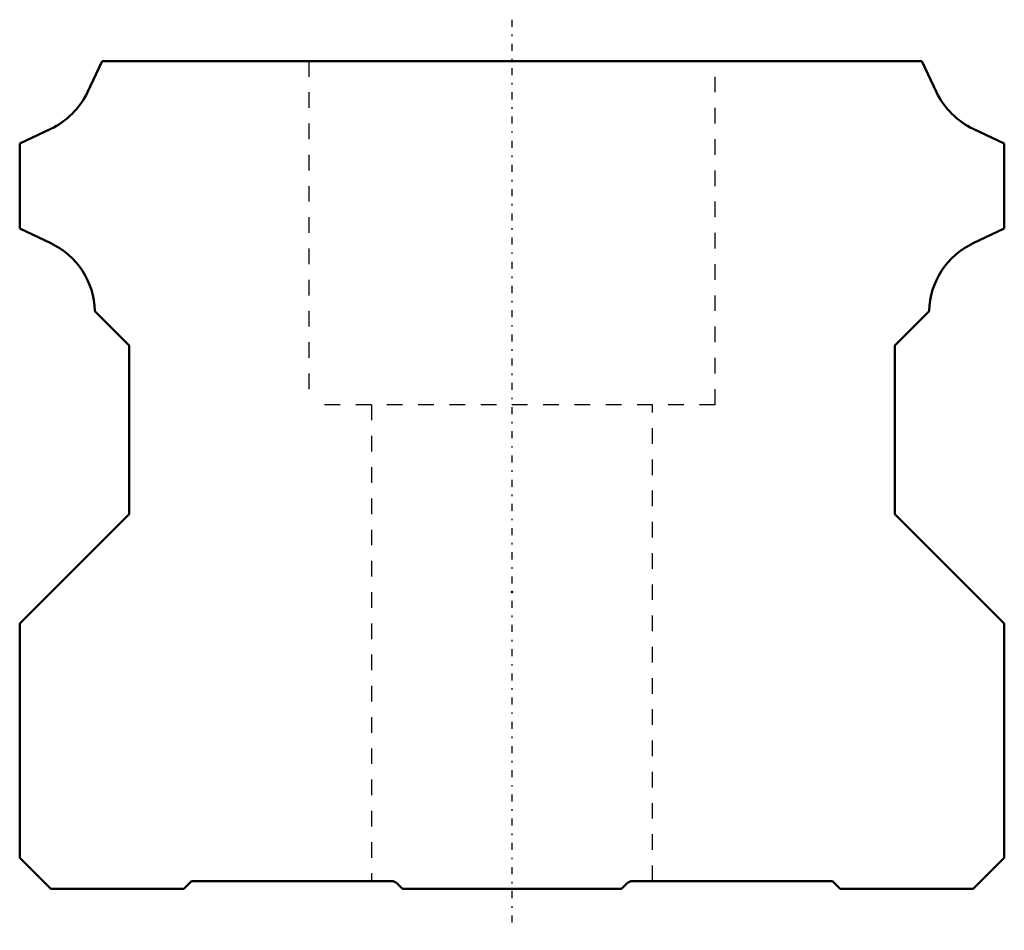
# Model space of a CAD drawing. Header units: millimetres. Extents: x -31.5 to 31.5, y -2.6 to 55.6.
import ezdxf

# ---------------------------------------------------------------- set-up
doc = ezdxf.new("R2010")
doc.units = ezdxf.units.MM
doc.linetypes.add('Center', pattern=[1.5, 0.45, -0.5, 0.05, -0.5])
doc.linetypes.add('Dashed', pattern=[2, 1, -1])
for name, color, linetype, lineweight in [('2d ConnectionPoints', 7, 'Continuous', 50), ('AM_0', 7, 'Continuous', 50), ('AM_7', 7, 'Center', 25), ('AM_9', 6, 'Dashed', 25)]:
    doc.layers.add(name, color=color, linetype=linetype, lineweight=lineweight)

msp = doc.modelspace()

# ---------------------------------------------------------------- linework, layer by layer
at = {"layer": '2d ConnectionPoints'}
for p in [(0, 19), (0, 0), (0, 0)]:
    msp.add_point(p, dxfattribs=at)
at = {"layer": 'AM_0'}
for p, q in [((-26.23, 53), (-27.161, 51.016)), ((26.23, 53), (-26.23, 53)), ((27.161, 51.016), (26.23, 53)), ((-29.516, 48.661), (-31.5, 47.73)), ((31.5, 47.73), (29.516, 48.661)), ((-31.5, 47.73), (-31.5, 42.271)), ((31.5, 42.271), (31.5, 47.73)), ((-31.5, 42.271), (-29.514, 41.338)), ((29.514, 41.338), (31.5, 42.271)), ((-26.698, 36.998), (-24.5, 34.8)), ((24.5, 34.8), (26.698, 36.998)), ((-24.5, 34.8), (-24.5, 24)), ((24.5, 24), (24.5, 34.8)), ((-24.5, 24), (-31.5, 17)), ((31.5, 17), (24.5, 24)), ((-31.5, 17), (-31.5, 2)), ((31.5, 2), (31.5, 17)), ((-31.5, 2), (-29.5, 0)), ((29.5, 0), (31.5, 2)), ((-29.5, 0), (-21, 0)), ((-21, 0), (-20.5, 0.5)), ((-20.5, 0.5), (-7.707, 0.5)), ((-7.354, 0.354), (-7, 0)), ((-7, 0), (7, 0)), ((7, 0), (7.354, 0.354)), ((7.707, 0.5), (20.5, 0.5)), ((20.5, 0.5), (21, 0)), ((21, 0), (29.5, 0))]:
    msp.add_line(p, q, dxfattribs=at)
for centre, radius, start, end in [((-31.597, 53.097), 4.9, 295.13492, 334.86508), ((31.597, 53.097), 4.9, 205.13492, 244.86508), ((-31.597, 36.903), 4.9, 1.11091, 64.84143), ((31.597, 36.903), 4.9, 115.15857, 178.88909), ((-7.707, 0), 0.5, 45, 90), ((7.707, 0), 0.5, 90, 135)]:
    msp.add_arc(centre, radius, start, end, dxfattribs=at)
at = {"layer": 'AM_7'}
msp.add_line((0, 55.65), (0, -2.65), dxfattribs=at)
at = {"layer": 'AM_9'}
for p, q in [((-13, 53), (-13, 31)), ((13, 31), (13, 53)), ((13, 31), (-13, 31)), ((-9, 31), (-9, 0.5)), ((9, 0.5), (9, 31))]:
    msp.add_line(p, q, dxfattribs=at)

doc.saveas('drawing.dxf')
